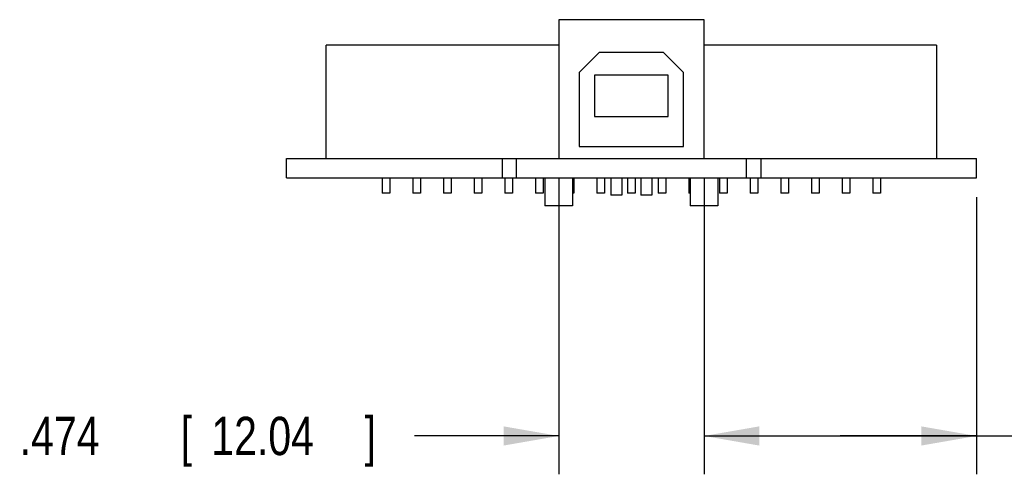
# Model space of a CAD drawing. Header units: inches. Extents: x 0.2 to 16.8, y 0.1 to 10.8.
# Tile 2 of 11: x 8.2 to 11.4, y 2.5 to 3.9. Entities that reach past the tile are written whole.
import ezdxf

# ---------------------------------------------------------------- set-up
doc = ezdxf.new("R2010")
doc.units = ezdxf.units.IN
doc.header["$LTSCALE"] = 0.935
doc.header["$MEASUREMENT"] = 0
doc.layers.get('0').update_dxf_attribs({"linetype": 'CONTINUOUS'})
doc.layers.add('DIMENSIONS', color=7, linetype='CONTINUOUS')
doc.styles.get("Standard").update_dxf_attribs({"font": 'txt', "width": 0.8})
doc.dimstyles.new('DIMSTYLE_1', dxfattribs={"dimtxt": 0.125, "dimasz": 0.18, "dimexe": 0.18, "dimexo": 0.0625, "dimgap": 0.09, "dimtad": 0, "dimtih": 1, "dimtoh": 1, "dimdec": 3, "dimzin": 4, "dimdsep": 46, "dimtxsty": 'STANDARD', "dimblk": '_FILLED', "dimblk1": '_FILLED', "dimblk2": '_FILLED', "dimcen": 0.09, "dimadec": 0, "dimazin": 0, "dimtp": 0.01, "dimtm": 0.01, "dimtfac": 1, "dimtdec": 3, "dimtofl": 0, "dimtmove": 0, "dimatfit": 3, "dimldrblk": '_FILLED', "dimfxl": 1, "dimtolj": 1, "dimtzin": 4, "dimarcsym": 0})

# ---------------------------------------------------------------- blocks, each defined once
blk = doc.blocks.new('_FILLED')
at = {"color": 0, "linetype": 'BYBLOCK'}
blk.add_solid([(0, 0), (-1, 0.174), (-1, -0.174)], dxfattribs=at)
blk = doc.blocks.new('*D5')
at = {"layer": 'DIMENSIONS', "color": 2, "linetype": 'CONTINUOUS'}
for p, q in [((10.392, 3.42), (10.392, 2.4535)), ((11.28, 3.357), (11.28, 2.4535)), ((10.392, 2.5785), (10.836, 2.5785)), ((11.28, 2.5785), (10.836, 2.5785)), ((10.836, 2.5785), (11.868, 2.5785))]:
    blk.add_line(p, q, dxfattribs=at)
at = {"layer": 'DIMENSIONS', "color": 2, "linetype": 'CONTINUOUS', "xscale": 0.18, "yscale": 0.18, "zscale": 0.18, "rotation": 180}
blk.add_blockref('_FILLED', (10.392, 2.5785), dxfattribs=at)
at = {"layer": 'DIMENSIONS', "color": 2, "linetype": 'CONTINUOUS', "xscale": 0.18, "yscale": 0.18, "zscale": 0.18}
blk.add_blockref('_FILLED', (11.28, 2.5785), dxfattribs=at)
at = {"layer": 'DIMENSIONS', "color": 2, "linetype": 'CONTINUOUS', "width": 0.8}
for s, p in [('.888', (11.9305, 2.516)), ('[', (12.4555, 2.516)), ('22.56', (12.5555, 2.516)), (']', (13.0555, 2.516))]:
    blk.add_text(s, height=0.125, dxfattribs=at).set_placement(p)
blk = doc.blocks.new('*D6')
at = {"layer": 'DIMENSIONS', "color": 2, "linetype": 'CONTINUOUS'}
for p, q in [((9.918, 3.42), (9.918, 2.4535)), ((10.392, 3.42), (10.392, 2.4535)), ((9.918, 2.5785), (9.4475, 2.5785)), ((10.392, 2.5785), (10.752, 2.5785))]:
    blk.add_line(p, q, dxfattribs=at)
at = {"layer": 'DIMENSIONS', "color": 2, "linetype": 'CONTINUOUS', "xscale": 0.18, "yscale": 0.18, "zscale": 0.18}
blk.add_blockref('_FILLED', (9.918, 2.5785), dxfattribs=at)
at = {"layer": 'DIMENSIONS', "color": 2, "linetype": 'CONTINUOUS', "xscale": 0.18, "yscale": 0.18, "zscale": 0.18, "rotation": 180}
blk.add_blockref('_FILLED', (10.392, 2.5785), dxfattribs=at)
at = {"layer": 'DIMENSIONS', "color": 2, "linetype": 'CONTINUOUS', "width": 0.8}
for s, p in [('.474', (8.16, 2.516)), ('[', (8.685, 2.516)), ('12.04', (8.785, 2.516)), (']', (9.285, 2.516))]:
    blk.add_text(s, height=0.125, dxfattribs=at).set_placement(p)

msp = doc.modelspace()

# ---------------------------------------------------------------- linework, layer by layer
at = {"color": 7, "linetype": 'CONTINUOUS'}
for p, q in [((9.918, 3.9355), (9.918, 3.4825)), ((10.392, 3.9355), (9.918, 3.9355)), ((10.392, 3.4825), (10.392, 3.9355)), ((9.16, 3.4825), (9.16, 3.8525)), ((9.918, 3.8525), (9.16, 3.8525)), ((10.05, 3.8285), (9.985, 3.7635)), ((10.26, 3.8285), (10.05, 3.8285)), ((10.325, 3.7635), (10.26, 3.8285)), ((11.15, 3.8525), (10.392, 3.8525)), ((11.15, 3.8525), (11.15, 3.4825)), ((9.985, 3.7635), (9.985, 3.5225)), ((10.325, 3.5225), (10.325, 3.7635)), ((10.035, 3.7545), (10.035, 3.6195)), ((10.275, 3.7545), (10.035, 3.7545)), ((10.275, 3.6195), (10.275, 3.7545)), ((10.035, 3.6195), (10.275, 3.6195)), ((9.985, 3.5225), (10.325, 3.5225)), ((9.03, 3.4195), (9.03, 3.4825)), ((9.03, 3.4825), (11.28, 3.4825)), ((9.733, 3.4825), (9.733, 3.4195)), ((9.78, 3.4195), (9.78, 3.4825)), ((10.53, 3.4195), (10.53, 3.4825)), ((10.577, 3.4825), (10.577, 3.4195)), ((11.28, 3.4195), (11.28, 3.4825)), ((9.03, 3.4195), (11.28, 3.4195)), ((9.3425, 3.4195), (9.3425, 3.3705)), ((9.3675, 3.4195), (9.3675, 3.3705)), ((9.4425, 3.4195), (9.4425, 3.3705)), ((9.4675, 3.4195), (9.4675, 3.3705)), ((9.5425, 3.4195), (9.5425, 3.3705)), ((9.5675, 3.4195), (9.5675, 3.3705)), ((9.6425, 3.4195), (9.6425, 3.3705)), ((9.6675, 3.4195), (9.6675, 3.3705)), ((9.7425, 3.4195), (9.7425, 3.3705)), ((9.7675, 3.4195), (9.7675, 3.3705)), ((9.8425, 3.4195), (9.8425, 3.3705)), ((9.8675, 3.4195), (9.8675, 3.3705)), ((9.873, 3.4195), (9.873, 3.3285)), ((9.963, 3.4195), (9.963, 3.3285)), ((9.9675, 3.4195), (9.9675, 3.3705)), ((10.0425, 3.4195), (10.0425, 3.3705)), ((10.0675, 3.4195), (10.0675, 3.3705)), ((10.088, 3.4195), (10.088, 3.3635)), ((10.124, 3.4195), (10.124, 3.3635)), ((10.1425, 3.4195), (10.1425, 3.3705)), ((10.1675, 3.4195), (10.1675, 3.3705)), ((10.186, 3.4195), (10.186, 3.3635)), ((10.222, 3.4195), (10.222, 3.3635)), ((10.2425, 3.4195), (10.2425, 3.3705)), ((10.2675, 3.4195), (10.2675, 3.3705)), ((10.3425, 3.4195), (10.3425, 3.3705)), ((10.347, 3.4195), (10.347, 3.3285)), ((10.437, 3.4195), (10.437, 3.3285)), ((10.4425, 3.4195), (10.4425, 3.3705)), ((10.4675, 3.4195), (10.4675, 3.3705)), ((10.5425, 3.4195), (10.5425, 3.3705)), ((10.5675, 3.4195), (10.5675, 3.3705)), ((10.6425, 3.4195), (10.6425, 3.3705)), ((10.6675, 3.4195), (10.6675, 3.3705)), ((10.7425, 3.4195), (10.7425, 3.3705)), ((10.7675, 3.4195), (10.7675, 3.3705)), ((10.8425, 3.4195), (10.8425, 3.3705)), ((10.8675, 3.4195), (10.8675, 3.3705)), ((10.9425, 3.4195), (10.9425, 3.3705)), ((10.9675, 3.4195), (10.9675, 3.3705)), ((9.3675, 3.3705), (9.3425, 3.3705)), ((9.4675, 3.3705), (9.4425, 3.3705)), ((9.5675, 3.3705), (9.5425, 3.3705)), ((9.6675, 3.3705), (9.6425, 3.3705)), ((9.7675, 3.3705), (9.7425, 3.3705)), ((9.8675, 3.3705), (9.8425, 3.3705)), ((9.9675, 3.3705), (9.963, 3.3705)), ((10.0675, 3.3705), (10.0425, 3.3705)), ((10.124, 3.3635), (10.088, 3.3635)), ((10.1675, 3.3705), (10.1425, 3.3705)), ((10.222, 3.3635), (10.186, 3.3635)), ((10.2675, 3.3705), (10.2425, 3.3705)), ((10.347, 3.3705), (10.3425, 3.3705)), ((10.4675, 3.3705), (10.4425, 3.3705)), ((10.5675, 3.3705), (10.5425, 3.3705)), ((10.6675, 3.3705), (10.6425, 3.3705)), ((10.7675, 3.3705), (10.7425, 3.3705)), ((10.8675, 3.3705), (10.8425, 3.3705)), ((10.9675, 3.3705), (10.9425, 3.3705)), ((9.963, 3.3285), (9.873, 3.3285)), ((10.437, 3.3285), (10.347, 3.3285))]:
    msp.add_line(p, q, dxfattribs=at)

# ---------------------------------------------------------------- dimensions: what is measured, and where the dimension line sits
at = {"layer": 'DIMENSIONS', "color": 2, "linetype": 'CONTINUOUS'}
for base, p1, p2, picture, middle in [((9.918, 2.5785), (10.392, 3.42), (9.918, 3.42), '*D6', (8.7725, 2.5785)), ((10.392, 2.5785), (11.28, 3.357), (10.392, 3.42), '*D5', (12.543, 2.5785))]:
    dim = msp.add_linear_dim(base=base, p1=p1, p2=p2, angle=180, dimstyle='DIMSTYLE_1', dxfattribs=at)
    dim.commit()
    dim.dimension.update_dxf_attribs({"geometry": picture, "text_midpoint": middle, "dimtype": 160})

doc.saveas('drawing.dxf')
